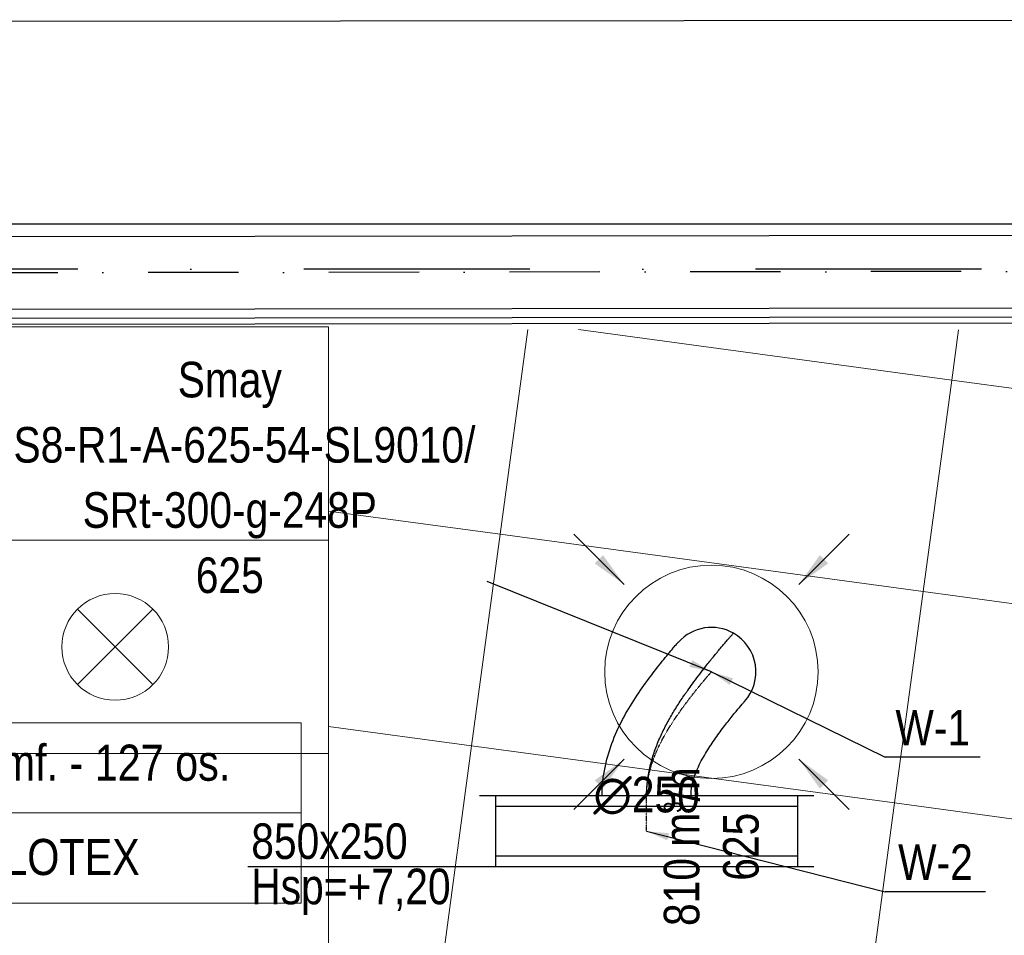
# Model space of a CAD drawing. Header units: millimetres. Extents: x -32221 to 212500, y 31663 to 93766.
# Tile 54 of 256: x 21954 to 24723, y 45884 to 48459. Entities that reach past the tile are written whole.
import ezdxf

# ---------------------------------------------------------------- set-up
doc = ezdxf.new("R2010")
doc.units = ezdxf.units.MM
doc.linetypes.add('DASHDOT', pattern=[1, 0.5, -0.25, 0, -0.25])
doc.linetypes.add('DASHDOTX2', pattern=[50.8, 25.4, -12.7, 0, -12.7])
doc.layers.get('0').update_dxf_attribs({"color": 251})
for name, color, linetype in [('FLUID-N', 251, 'Continuous'), ('FLUID-W', 251, 'Continuous'), ('FLUID-W-100-ARRGR', 251, 'Continuous'), ('FLUID-W-100-DIM', 251, 'Continuous'), ('FLUID-W-100-INF', 251, 'Continuous'), ('FLUID-W-100-NUM', 251, 'Continuous'), ('FLUID-W-SYM', 251, 'Continuous'), ('osie', 251, 'Continuous'), ('Sciany', 251, 'Continuous')]:
    doc.layers.add(name, color=color, linetype=linetype)
for name, color, linetype, lineweight in [('kasetony', 251, 'Continuous', 5), ('lampy', 251, 'Continuous', 9), ('Opisy', 251, 'Continuous', 13), ('Wywiewniki', 251, 'Continuous', 20)]:
    doc.layers.add(name, color=color, linetype=linetype, lineweight=lineweight)
doc.styles.add('FDBES', font='simplex.shx')
doc.styles.get("Standard").update_dxf_attribs({"font": 'ARIALN.TTF'})
doc.linetypes.add('ZIGZAG', pattern='A,0.0001,-0.2,[131,ltypeshp.shx,S=0.2,R=0,X=-0.2,Y=0],-0.4,[131,ltypeshp.shx,S=0.2,R=180,X=0.2,Y=0],-0.2', length=0.8001)
doc.dimstyles.new('FDBES', dxfattribs={"dimscale": 50, "dimtxt": 4, "dimasz": 2.5, "dimexe": 0.8, "dimexo": 2, "dimgap": 1, "dimtad": 1, "dimdsep": 46, "dimtxsty": 'FDBES', "dimcen": 2.5, "dimclrd": 4, "dimclre": 5, "dimadec": 0, "dimazin": 0, "dimtfac": 1, "dimtmove": 0, "dimatfit": 3, "dimfxl": 1, "dimarcsym": 0})

# ---------------------------------------------------------------- blocks, each defined once
blk = doc.blocks.new('*U296')
at = {"color": 14, "linetype": 'Continuous', "lineweight": -2}
for p, q in [((-100, 470), (-100, -470)), ((100, 470), (100, -470))]:
    blk.add_line(p, q, dxfattribs=at)
at = {"color": 0, "linetype": 'ByBlock', "lineweight": -2}
for p, q in [((100, 425), (-100, 425)), ((-100, -425), (100, -425))]:
    blk.add_line(p, q, dxfattribs=at)
at = {"color": 1, "linetype": 'Continuous', "lineweight": -3}
for p, q in [((-70, 425), (-70, -425)), ((70, 425), (70, -425))]:
    blk.add_line(p, q, dxfattribs=at)
blk = doc.blocks.new('*U282')
at = {"layer": 'FLUID-W-SYM', "color": 2, "linetype": 'DASHDOT', "lineweight": -3}
for q in [(50, 0), (-20, 0)]:
    blk.add_line((-50, 0), q, dxfattribs=at)
blk = doc.blocks.new('*U280')
at = {"color": 0, "linetype": 'ByBlock', "lineweight": -2}
blk.add_circle((0, 0), 0.05, dxfattribs=at)
blk = doc.blocks.new('*U265')
at = {"color": 14, "linetype": 'Continuous', "lineweight": -2, "extrusion": (-1, -1.38757e-16, -2.62664e-16)}
blk.add_ellipse((0, 0), major_axis=(0, 108.6, 61.8), ratio=1, start_param=0, end_param=1.356013, dxfattribs=at)
at = {"color": 14, "linetype": 'Continuous', "lineweight": -2, "extrusion": (-1, -8.21224e-17, -9.23649e-17)}
blk.add_ellipse((0, 0), major_axis=(0, -83.6, 93), ratio=1, start_param=0, end_param=1.785756, dxfattribs=at)
at = {"color": 20, "linetype": 'ZIGZAG', "lineweight": -2, "ltscale": 50}
for points, knots in [([(0, -348.4, -182.4), (0, -345.1, -182.4), (0, -338.5, -182.3), (0, -325.2, -181.8), (0, -315.4, -180.9), (0, -302.3, -179.4), (0, -295.8, -178.4), (0, -282.8, -176.2), (0, -270, -173.6), (0, -257.3, -170.4), (0, -244.7, -166.9), (0, -232.2, -163.1), (0, -213.9, -156.7), (0, -195.8, -149.5), (0, -178.1, -141.7), (0, -166.5, -136.1), (0, -149.3, -127.5), (0, -126.9, -115.3), (0, -94.5, -95.6), (0, -73.8, -81.8), (0, -62.4, -73.9), (0, -58.6, -71.3), (0, -48.5, -64.2), (0, -32.3, -52.6), (0, -11.6, -37.1), (0, 7.2, -22.6), (0, 23.1, -10), (0, 36.3, 0.5), (0, 48.9, 10.8), (0, 60.8, 20.7), (0, 72, 30), (0, 82.1, 38.7), (0, 89.6, 45.1), (0, 94.8, 49.6), (0, 98.9, 53.2), (0, 102.8, 56.6), (0, 105.8, 59.2), (0, 107.5, 60.8), (0, 108.4, 61.6), (0, 108.6, 61.8), (0, 108.6, 61.8)], [0, 0, 0, 0, 7.844973, 15.689947, 31.379893, 31.379893, 47.06984, 47.06984, 62.759786, 78.449733, 78.449733, 94.13968, 109.829626, 125.519573, 141.209519, 156.899466, 156.899466, 188.279359, 219.659252, 251.039146, 251.039146, 254.961632, 262.806605, 282.419039, 305.953959, 329.488879, 345.178825, 360.868772, 376.558718, 392.248665, 407.938612, 423.628558, 439.318505, 447.163478, 455.008451, 466.775911, 478.543371, 486.388344, 494.233318, 502.078291, 502.078291, 502.078291, 502.078291]), ([(0, -348.4, -307.4), (0, -335.8, -307.3), (0, -310.6, -306.3), (0, -260.8, -298.9), (0, -200.4, -281.7), (0, -133.3, -250.9), (0, -72.2, -214.1), (0, -17.2, -175.3), (0, 23.3, -143.7), (0, 50.8, -121.2), (0, 67.9, -106.7), (0, 77.8, -98.1), (0, 82.5, -93.9), (0, 83.2, -93.2), (0, 83.6, -93)], [0, 0, 0, 0, 37.784031, 75.568063, 151.136125, 226.704188, 302.272251, 377.840314, 453.408376, 491.192408, 528.976439, 566.76047, 585.652486, 604.544502, 604.544502, 604.544502, 604.544502]), ([(0, -348.4, -57.4), (0, -339.4, -57.3), (0, -321.4, -55.7), (0, -287.7, -46.5), (0, -249.8, -29.2), (0, -209.2, -4.6), (0, -172.1, 21.4), (0, -138.5, 47), (0, -109.9, 70.2), (0, -92.5, 85.1), (0, -85.8, 91), (0, -83.8, 92.8), (0, -83.6, 92.9), (0, -83.5, 93)], [0, 0, 0, 0, 27.019632, 54.039265, 108.078529, 162.117794, 216.157059, 270.196324, 324.235588, 378.274853, 405.294485, 418.804302, 432.314118, 432.314118, 432.314118, 432.314118])]:
    blk.add_open_spline(points, degree=3, knots=knots, dxfattribs=at)
at = {"layer": 'FLUID-W-SYM', "color": 2, "linetype": 'DASHDOT', "lineweight": -3}
blk.add_open_spline([(0, -348.4, -182.4), (0, -263.7, -182.4), (0, -111.8, -100.5), (0, 0), (0, 0)], degree=3, knots=[0, 0, 0, 0, 254.162047, 502.078291, 502.078291, 502.078291, 502.078291], dxfattribs=at)
blk = doc.blocks.new('*U36')
at = {"color": 0, "insert": (-1354.3, 546), "char_height": 100, "width": 1600, "attachment_point": 5, "line_spacing_factor": 1.1}
blk.add_mtext('Smay\\PNS8-R1-A-625-54-SL9010/ SRt-300-g-248P\\P625', dxfattribs=at)
blk.add_mtext('Smay\\PNS8-R1-A-625-54-SL9010/ SRt-300-g-248P\\P625', dxfattribs=at)
blk.add_mtext('Smay\\PNS8-R1-A-625-54-SL9010/ SRt-300-g-248P\\P625', dxfattribs=at)
blk.add_mtext('Smay\\PNS8-R1-A-625-54-SL9010/ SRt-300-g-248P\\P625', dxfattribs=at)
blk.add_mtext('Smay\\PNS8-R1-A-625-54-SL9010/ SRt-300-g-248P\\P625', dxfattribs=at)
blk.add_mtext('Smay\\PNS8-R1-A-625-54-SL9010/ SRt-300-g-248P\\P625', dxfattribs=at)
blk.add_mtext('Smay\\PNS8-R1-A-625-54-SL9010/ SRt-300-g-248P\\P625', dxfattribs=at)
blk.add_mtext('Smay\\PNS8-R1-A-625-54-SL9010/ SRt-300-g-248P\\P625', dxfattribs=at)
blk.add_mtext('Smay\\PNS8-R1-A-625-54-SL9010/ SRt-300-g-248P\\P625', dxfattribs=at)
blk.add_mtext('Smay\\PNS8-R1-A-625-54-SL9010/ SRt-300-g-248P\\P625', dxfattribs=at)
blk.add_mtext('Smay\\PNS8-R1-A-625-54-SL9010/ SRt-300-g-248P\\P625', dxfattribs=at)
blk.add_mtext('Smay\\PNS8-R1-A-625-54-SL9010/ SRt-300-g-248P\\P625', dxfattribs=at)
blk.add_mtext('Smay\\PNS8-R1-A-625-54-SL9010/ SRt-300-g-248P\\P625', dxfattribs=at)
blk.add_mtext('Smay\\PNS8-R1-A-625-54-SL9010/ SRt-300-g-248P\\P625', dxfattribs=at)
blk.add_mtext('Smay\\PNS8-R1-A-625-54-SL9010/ SRt-300-g-248P\\P625', dxfattribs=at)
blk.add_mtext('Smay\\PNS8-R1-A-625-54-SL9010/ SRt-300-g-248P\\P625', dxfattribs=at)
blk.add_mtext('Smay\\PNS8-R1-A-625-54-SL9010/ SRt-300-g-248P\\P625', dxfattribs=at)
blk.add_mtext('Smay\\PNS8-R1-A-625-54-SL9010/ SRt-300-g-248P\\P625', dxfattribs=at)
blk.add_mtext('Smay\\PNS8-R1-A-625-54-SL9010/ SRt-300-g-248P\\P625', dxfattribs=at)
blk.add_mtext('Smay\\PNS8-R1-A-625-54-SL9010/ SRt-300-g-248P\\P625', dxfattribs=at)
at = {"color": 0}
blk.add_leader([(0, 0), (-630.7, 254.3)], dimstyle='FDBES', override={"dimscale": 25, "dimclrd": 0, "dimclre": 0}, dxfattribs=at)
blk.add_leader([(0, 0), (-630.7, 254.3)], dimstyle='FDBES', override={"dimscale": 25, "dimclrd": 0, "dimclre": 0}, dxfattribs=at)
blk.add_leader([(0, 0), (-630.7, 254.3)], dimstyle='FDBES', override={"dimscale": 25, "dimclrd": 0, "dimclre": 0}, dxfattribs=at)
blk.add_leader([(0, 0), (-630.7, 254.3)], dimstyle='FDBES', override={"dimscale": 25, "dimclrd": 0, "dimclre": 0}, dxfattribs=at)
blk.add_leader([(0, 0), (-630.7, 254.3)], dimstyle='FDBES', override={"dimscale": 25, "dimclrd": 0, "dimclre": 0}, dxfattribs=at)
blk.add_leader([(0, 0), (-630.7, 254.3)], dimstyle='FDBES', override={"dimscale": 25, "dimclrd": 0, "dimclre": 0}, dxfattribs=at)
blk.add_leader([(0, 0), (-630.7, 254.3)], dimstyle='FDBES', override={"dimscale": 25, "dimclrd": 0, "dimclre": 0}, dxfattribs=at)
blk.add_leader([(0, 0), (-630.7, 254.3)], dimstyle='FDBES', override={"dimscale": 25, "dimclrd": 0, "dimclre": 0}, dxfattribs=at)
blk.add_leader([(0, 0), (-630.7, 254.3)], dimstyle='FDBES', override={"dimscale": 25, "dimclrd": 0, "dimclre": 0}, dxfattribs=at)
blk.add_leader([(0, 0), (-630.7, 254.3)], dimstyle='FDBES', override={"dimscale": 25, "dimclrd": 0, "dimclre": 0}, dxfattribs=at)
blk.add_leader([(0, 0), (-630.7, 254.3)], dimstyle='FDBES', override={"dimscale": 25, "dimclrd": 0, "dimclre": 0}, dxfattribs=at)
blk.add_leader([(0, 0), (-630.7, 254.3)], dimstyle='FDBES', override={"dimscale": 25, "dimclrd": 0, "dimclre": 0}, dxfattribs=at)
blk.add_leader([(0, 0), (-630.7, 254.3)], dimstyle='FDBES', override={"dimscale": 25, "dimclrd": 0, "dimclre": 0}, dxfattribs=at)
blk.add_leader([(0, 0), (-630.7, 254.3)], dimstyle='FDBES', override={"dimscale": 25, "dimclrd": 0, "dimclre": 0}, dxfattribs=at)
blk.add_leader([(0, 0), (-630.7, 254.3)], dimstyle='FDBES', override={"dimscale": 25, "dimclrd": 0, "dimclre": 0}, dxfattribs=at)
blk.add_leader([(0, 0), (-630.7, 254.3)], dimstyle='FDBES', override={"dimscale": 25, "dimclrd": 0, "dimclre": 0}, dxfattribs=at)
blk.add_leader([(0, 0), (-630.7, 254.3)], dimstyle='FDBES', override={"dimscale": 25, "dimclrd": 0, "dimclre": 0}, dxfattribs=at)
blk.add_leader([(0, 0), (-630.7, 254.3)], dimstyle='FDBES', override={"dimscale": 25, "dimclrd": 0, "dimclre": 0}, dxfattribs=at)
blk.add_leader([(0, 0), (-630.7, 254.3)], dimstyle='FDBES', override={"dimscale": 25, "dimclrd": 0, "dimclre": 0}, dxfattribs=at)
blk.add_leader([(0, 0), (-630.7, 254.3)], dimstyle='FDBES', override={"dimscale": 25, "dimclrd": 0, "dimclre": 0}, dxfattribs=at)
blk = doc.blocks.new('*U109')
at = {"color": 6}
blk.add_line((755.7, -240.3), (488.6, -240.3), dxfattribs=at)
blk.add_line((755.7, -240.3), (488.6, -240.3), dxfattribs=at)
blk.add_line((755.7, -240.3), (488.6, -240.3), dxfattribs=at)
blk.add_line((755.7, -240.3), (488.6, -240.3), dxfattribs=at)
blk.add_line((755.7, -240.3), (488.6, -240.3), dxfattribs=at)
blk.add_line((755.7, -240.3), (488.6, -240.3), dxfattribs=at)
blk.add_line((755.7, -240.3), (488.6, -240.3), dxfattribs=at)
blk.add_line((755.7, -240.3), (488.6, -240.3), dxfattribs=at)
blk.add_line((755.7, -240.3), (488.6, -240.3), dxfattribs=at)
blk.add_line((755.7, -240.3), (488.6, -240.3), dxfattribs=at)
blk.add_line((755.7, -240.3), (488.6, -240.3), dxfattribs=at)
blk.add_line((755.7, -240.3), (488.6, -240.3), dxfattribs=at)
blk.add_line((755.7, -240.3), (488.6, -240.3), dxfattribs=at)
blk.add_line((755.7, -240.3), (488.6, -240.3), dxfattribs=at)
blk.add_line((755.7, -240.3), (488.6, -240.3), dxfattribs=at)
blk.add_line((755.7, -240.3), (488.6, -240.3), dxfattribs=at)
blk.add_line((755.7, -240.3), (488.6, -240.3), dxfattribs=at)
blk.add_line((755.7, -240.3), (488.6, -240.3), dxfattribs=at)
blk.add_line((755.7, -240.3), (488.6, -240.3), dxfattribs=at)
blk.add_line((755.7, -240.3), (488.6, -240.3), dxfattribs=at)
at = {"color": 0, "insert": (622.2, -240.3), "char_height": 100, "attachment_point": 5}
blk.add_mtext('W-1\\P ', dxfattribs=at)
blk.add_mtext('W-1\\P ', dxfattribs=at)
blk.add_mtext('W-1\\P ', dxfattribs=at)
blk.add_mtext('W-1\\P ', dxfattribs=at)
blk.add_mtext('W-1\\P ', dxfattribs=at)
blk.add_mtext('W-1\\P ', dxfattribs=at)
blk.add_mtext('W-1\\P ', dxfattribs=at)
blk.add_mtext('W-1\\P ', dxfattribs=at)
blk.add_mtext('W-1\\P ', dxfattribs=at)
blk.add_mtext('W-1\\P ', dxfattribs=at)
blk.add_mtext('W-1\\P ', dxfattribs=at)
blk.add_mtext('W-1\\P ', dxfattribs=at)
blk.add_mtext('W-1\\P ', dxfattribs=at)
blk.add_mtext('W-1\\P ', dxfattribs=at)
blk.add_mtext('W-1\\P ', dxfattribs=at)
blk.add_mtext('W-1\\P ', dxfattribs=at)
blk.add_mtext('W-1\\P ', dxfattribs=at)
blk.add_mtext('W-1\\P ', dxfattribs=at)
blk.add_mtext('W-1\\P ', dxfattribs=at)
blk.add_mtext('W-1\\P ', dxfattribs=at)
blk.add_leader([(0, 0), (488.6, -240.3)], dimstyle='FDBES', override={"dimscale": 25, "dimclrd": 256, "dimclre": 256})
blk.add_leader([(0, 0), (488.6, -240.3)], dimstyle='FDBES', override={"dimscale": 25, "dimclrd": 256, "dimclre": 256})
blk.add_leader([(0, 0), (488.6, -240.3)], dimstyle='FDBES', override={"dimscale": 25, "dimclrd": 256, "dimclre": 256})
blk.add_leader([(0, 0), (488.6, -240.3)], dimstyle='FDBES', override={"dimscale": 25, "dimclrd": 256, "dimclre": 256})
blk.add_leader([(0, 0), (488.6, -240.3)], dimstyle='FDBES', override={"dimscale": 25, "dimclrd": 256, "dimclre": 256})
blk.add_leader([(0, 0), (488.6, -240.3)], dimstyle='FDBES', override={"dimscale": 25, "dimclrd": 256, "dimclre": 256})
blk.add_leader([(0, 0), (488.6, -240.3)], dimstyle='FDBES', override={"dimscale": 25, "dimclrd": 256, "dimclre": 256})
blk.add_leader([(0, 0), (488.6, -240.3)], dimstyle='FDBES', override={"dimscale": 25, "dimclrd": 256, "dimclre": 256})
blk.add_leader([(0, 0), (488.6, -240.3)], dimstyle='FDBES', override={"dimscale": 25, "dimclrd": 256, "dimclre": 256})
blk.add_leader([(0, 0), (488.6, -240.3)], dimstyle='FDBES', override={"dimscale": 25, "dimclrd": 256, "dimclre": 256})
blk.add_leader([(0, 0), (488.6, -240.3)], dimstyle='FDBES', override={"dimscale": 25, "dimclrd": 256, "dimclre": 256})
blk.add_leader([(0, 0), (488.6, -240.3)], dimstyle='FDBES', override={"dimscale": 25, "dimclrd": 256, "dimclre": 256})
blk.add_leader([(0, 0), (488.6, -240.3)], dimstyle='FDBES', override={"dimscale": 25, "dimclrd": 256, "dimclre": 256})
blk.add_leader([(0, 0), (488.6, -240.3)], dimstyle='FDBES', override={"dimscale": 25, "dimclrd": 256, "dimclre": 256})
blk.add_leader([(0, 0), (488.6, -240.3)], dimstyle='FDBES', override={"dimscale": 25, "dimclrd": 256, "dimclre": 256})
blk.add_leader([(0, 0), (488.6, -240.3)], dimstyle='FDBES', override={"dimscale": 25, "dimclrd": 256, "dimclre": 256})
blk.add_leader([(0, 0), (488.6, -240.3)], dimstyle='FDBES', override={"dimscale": 25, "dimclrd": 256, "dimclre": 256})
blk.add_leader([(0, 0), (488.6, -240.3)], dimstyle='FDBES', override={"dimscale": 25, "dimclrd": 256, "dimclre": 256})
blk.add_leader([(0, 0), (488.6, -240.3)], dimstyle='FDBES', override={"dimscale": 25, "dimclrd": 256, "dimclre": 256})
blk.add_leader([(0, 0), (488.6, -240.3)], dimstyle='FDBES', override={"dimscale": 25, "dimclrd": 256, "dimclre": 256})
blk = doc.blocks.new('*U118')
at = {"color": 6}
blk.add_line((953.4, -170.2), (671.2, -170.2), dxfattribs=at)
blk.add_line((953.4, -170.2), (671.2, -170.2), dxfattribs=at)
blk.add_line((953.4, -170.2), (671.2, -170.2), dxfattribs=at)
blk.add_line((953.4, -170.2), (671.2, -170.2), dxfattribs=at)
blk.add_line((953.4, -170.2), (671.2, -170.2), dxfattribs=at)
blk.add_line((953.4, -170.2), (671.2, -170.2), dxfattribs=at)
blk.add_line((953.4, -170.2), (671.2, -170.2), dxfattribs=at)
blk.add_line((953.4, -170.2), (671.2, -170.2), dxfattribs=at)
blk.add_line((953.4, -170.2), (671.2, -170.2), dxfattribs=at)
blk.add_line((953.4, -170.2), (671.2, -170.2), dxfattribs=at)
blk.add_line((953.4, -170.2), (671.2, -170.2), dxfattribs=at)
blk.add_line((953.4, -170.2), (671.2, -170.2), dxfattribs=at)
blk.add_line((953.4, -170.2), (671.2, -170.2), dxfattribs=at)
blk.add_line((953.4, -170.2), (671.2, -170.2), dxfattribs=at)
blk.add_line((953.4, -170.2), (671.2, -170.2), dxfattribs=at)
blk.add_line((953.4, -170.2), (671.2, -170.2), dxfattribs=at)
blk.add_line((953.4, -170.2), (671.2, -170.2), dxfattribs=at)
blk.add_line((953.4, -170.2), (671.2, -170.2), dxfattribs=at)
blk.add_line((953.4, -170.2), (671.2, -170.2), dxfattribs=at)
blk.add_line((953.4, -170.2), (671.2, -170.2), dxfattribs=at)
at = {"color": 0, "insert": (812.3, -170.2), "char_height": 100, "attachment_point": 5}
blk.add_mtext('W-2\\P ', dxfattribs=at)
blk.add_mtext('W-2\\P ', dxfattribs=at)
blk.add_mtext('W-2\\P ', dxfattribs=at)
blk.add_mtext('W-2\\P ', dxfattribs=at)
blk.add_mtext('W-2\\P ', dxfattribs=at)
blk.add_mtext('W-2\\P ', dxfattribs=at)
blk.add_mtext('W-2\\P ', dxfattribs=at)
blk.add_mtext('W-2\\P ', dxfattribs=at)
blk.add_mtext('W-2\\P ', dxfattribs=at)
blk.add_mtext('W-2\\P ', dxfattribs=at)
blk.add_mtext('W-2\\P ', dxfattribs=at)
blk.add_mtext('W-2\\P ', dxfattribs=at)
blk.add_mtext('W-2\\P ', dxfattribs=at)
blk.add_mtext('W-2\\P ', dxfattribs=at)
blk.add_mtext('W-2\\P ', dxfattribs=at)
blk.add_mtext('W-2\\P ', dxfattribs=at)
blk.add_mtext('W-2\\P ', dxfattribs=at)
blk.add_mtext('W-2\\P ', dxfattribs=at)
blk.add_mtext('W-2\\P ', dxfattribs=at)
blk.add_mtext('W-2\\P ', dxfattribs=at)
blk.add_leader([(0, 0), (671.2, -170.2)], dimstyle='FDBES', override={"dimscale": 25, "dimclrd": 256, "dimclre": 256})
blk.add_leader([(0, 0), (671.2, -170.2)], dimstyle='FDBES', override={"dimscale": 25, "dimclrd": 256, "dimclre": 256})
blk.add_leader([(0, 0), (671.2, -170.2)], dimstyle='FDBES', override={"dimscale": 25, "dimclrd": 256, "dimclre": 256})
blk.add_leader([(0, 0), (671.2, -170.2)], dimstyle='FDBES', override={"dimscale": 25, "dimclrd": 256, "dimclre": 256})
blk.add_leader([(0, 0), (671.2, -170.2)], dimstyle='FDBES', override={"dimscale": 25, "dimclrd": 256, "dimclre": 256})
blk.add_leader([(0, 0), (671.2, -170.2)], dimstyle='FDBES', override={"dimscale": 25, "dimclrd": 256, "dimclre": 256})
blk.add_leader([(0, 0), (671.2, -170.2)], dimstyle='FDBES', override={"dimscale": 25, "dimclrd": 256, "dimclre": 256})
blk.add_leader([(0, 0), (671.2, -170.2)], dimstyle='FDBES', override={"dimscale": 25, "dimclrd": 256, "dimclre": 256})
blk.add_leader([(0, 0), (671.2, -170.2)], dimstyle='FDBES', override={"dimscale": 25, "dimclrd": 256, "dimclre": 256})
blk.add_leader([(0, 0), (671.2, -170.2)], dimstyle='FDBES', override={"dimscale": 25, "dimclrd": 256, "dimclre": 256})
blk.add_leader([(0, 0), (671.2, -170.2)], dimstyle='FDBES', override={"dimscale": 25, "dimclrd": 256, "dimclre": 256})
blk.add_leader([(0, 0), (671.2, -170.2)], dimstyle='FDBES', override={"dimscale": 25, "dimclrd": 256, "dimclre": 256})
blk.add_leader([(0, 0), (671.2, -170.2)], dimstyle='FDBES', override={"dimscale": 25, "dimclrd": 256, "dimclre": 256})
blk.add_leader([(0, 0), (671.2, -170.2)], dimstyle='FDBES', override={"dimscale": 25, "dimclrd": 256, "dimclre": 256})
blk.add_leader([(0, 0), (671.2, -170.2)], dimstyle='FDBES', override={"dimscale": 25, "dimclrd": 256, "dimclre": 256})
blk.add_leader([(0, 0), (671.2, -170.2)], dimstyle='FDBES', override={"dimscale": 25, "dimclrd": 256, "dimclre": 256})
blk.add_leader([(0, 0), (671.2, -170.2)], dimstyle='FDBES', override={"dimscale": 25, "dimclrd": 256, "dimclre": 256})
blk.add_leader([(0, 0), (671.2, -170.2)], dimstyle='FDBES', override={"dimscale": 25, "dimclrd": 256, "dimclre": 256})
blk.add_leader([(0, 0), (671.2, -170.2)], dimstyle='FDBES', override={"dimscale": 25, "dimclrd": 256, "dimclre": 256})
blk.add_leader([(0, 0), (671.2, -170.2)], dimstyle='FDBES', override={"dimscale": 25, "dimclrd": 256, "dimclre": 256})
blk = doc.blocks.new('*U346')
at = {"color": 0}
blk.add_leader([(0, 0), (-141.4, -141.4)], dimstyle='FDBES', override={"dimscale": 40, "dimclrd": 0}, dxfattribs=at)
blk = doc.blocks.new('*U347')
at = {"color": 0}
blk.add_leader([(0, 0), (141.4, -141.4)], dimstyle='FDBES', override={"dimscale": 40, "dimclrd": 0}, dxfattribs=at)
blk = doc.blocks.new('*U348')
at = {"color": 0}
blk.add_leader([(0, 0), (-141.4, 141.4)], dimstyle='FDBES', override={"dimscale": 40, "dimclrd": 0}, dxfattribs=at)
blk = doc.blocks.new('*U349')
at = {"color": 0}
blk.add_leader([(0, 0), (141.4, 141.4)], dimstyle='FDBES', override={"dimscale": 40, "dimclrd": 0}, dxfattribs=at)

msp = doc.modelspace()

# ---------------------------------------------------------------- linework, layer by layer
msp.add_line((16207.625, 47884.762), (25489.956, 47884.762))
at = {"layer": 'FLUID-N'}
msp.add_line((23291.977, 46076.422, 7327.5), (22595.824, 46076.422, 7327.5), dxfattribs=at)
at = {"layer": 'kasetony'}
for p, q in [((22822.937, 47594.948), (21622.937, 47594.948)), ((22822.937, 46994.948), (22822.937, 47594.948)), ((23305.582, 47011.642), (23383.491, 47587.515)), ((23383.491, 47587.515), (23305.582, 47011.642)), ((23305.582, 47011.642), (23383.491, 47587.515)), ((23383.491, 47587.515), (23305.582, 47011.642)), ((24575.189, 47445.344), (23525.409, 47587.368)), ((23525.409, 47587.368), (24575.189, 47445.344)), ((24575.189, 47445.344), (23525.409, 47587.368)), ((24575.189, 47445.344), (24594.253, 47586.259)), ((24575.189, 47445.344), (24594.253, 47586.259)), ((24594.253, 47586.259), (24575.189, 47445.344)), ((24494.748, 46850.761), (24575.189, 47445.344)), ((24494.748, 46850.761), (24575.189, 47445.344)), ((24575.189, 47445.344), (24494.748, 46850.761)), ((25764.356, 47284.463), (24575.189, 47445.344)), ((24575.189, 47445.344), (25764.356, 47284.463)), ((25764.356, 47284.463), (24575.189, 47445.344)), ((23305.582, 47011.642), (22822.937, 47076.939)), ((23225.141, 46417.059), (23305.582, 47011.642)), ((23305.582, 47011.642), (23225.141, 46417.059)), ((23305.582, 47011.642), (24494.748, 46850.761)), ((24494.748, 46850.761), (23305.582, 47011.642)), ((21622.937, 46994.948), (22822.937, 46994.948)), ((22822.937, 46994.948), (21622.937, 46994.948)), ((22822.937, 46394.948), (22822.937, 46994.948)), ((24414.308, 46256.178), (24494.748, 46850.761)), ((24414.308, 46256.178), (24494.748, 46850.761)), ((24494.748, 46850.761), (24414.308, 46256.178)), ((24494.748, 46850.761), (25683.915, 46689.879)), ((25683.915, 46689.879), (24494.748, 46850.761)), ((23225.141, 46417.059), (22822.937, 46471.473)), ((23144.7, 45822.476), (23225.141, 46417.059)), ((23225.141, 46417.059), (23144.7, 45822.476)), ((24414.308, 46256.178), (23225.141, 46417.059)), ((23225.141, 46417.059), (24414.308, 46256.178)), ((24414.308, 46256.178), (23225.141, 46417.059)), ((21622.937, 46394.948), (22822.937, 46394.948)), ((22822.937, 46394.948), (21622.937, 46394.948)), ((22822.937, 45794.948), (22822.937, 46394.948)), ((24333.867, 45661.594), (24414.308, 46256.178)), ((24333.867, 45661.594), (24414.308, 46256.178)), ((24414.308, 46256.178), (24333.867, 45661.594)), ((25603.474, 46095.296), (24414.308, 46256.178)), ((24414.308, 46256.178), (25603.474, 46095.296)), ((25603.474, 46095.296), (24414.308, 46256.178))]:
    msp.add_line(p, q, dxfattribs=at)
at = {"layer": 'lampy'}
for p, q in [((22116.871, 46801.014), (22329.003, 46588.882)), ((22329.003, 46801.014), (22116.871, 46588.882))]:
    msp.add_line(p, q, dxfattribs=at)
msp.add_circle((22222.937, 46694.948), 150, dxfattribs=at)
at = {"layer": 'Opisy'}
msp.add_line((21099.868, 46228.056), (22745.908, 46228.056), dxfattribs=at)
msp.add_lwpolyline([(21099.868, 46481.648), (22745.908, 46481.648), (22745.908, 45974.463), (21099.868, 45974.463)], close=True, dxfattribs=at)
at = {"layer": 'osie', "linetype": 'DASHDOTX2', "ltscale": 25}
msp.add_line((29738.966, 47757.439), (13854.161, 47757.439), dxfattribs=at)
at = {"layer": 'Sciany'}
for p, q in [((16207.625, 48446.833), (25489.218, 48458.634)), ((16181.465, 47841.955), (25515.554, 47853.823)), ((16181.725, 47637.492), (25720.277, 47649.62)), ((16206.627, 47611.966), (25720.309, 47624.062)), ((16222.937, 47594.948), (25720.331, 47607.023))]:
    msp.add_line(p, q, dxfattribs=at)
at = {"layer": 'Sciany', "linetype": 'DASHDOTX2', "ltscale": 10}
msp.add_line((25617.915, 47751.721), (16079.301, 47739.724), dxfattribs=at)
at = {"layer": 'Wywiewniki'}
msp.add_circle((23899.424, 46624.833), 300, dxfattribs=at)

# ---------------------------------------------------------------- block references
at = {"layer": 'FLUID-W', "color": 1, "linetype": 'Continuous', "extrusion": (1, 0, -1.83697e-16), "rotation": 270}
msp.add_blockref('*U265', (46624.833, 7063, 23899.424), dxfattribs=at)
at = {"layer": 'FLUID-W', "color": 1, "linetype": 'Continuous'}
for name, p, rotation in [('*U296', (23716.977, 46176.422, 7327.5), 270), ('*U282', (23716.977, 46226.422, 7327.5), 90), ('*U280', (23716.977, 46176.422, 7327.5), 270)]:
    msp.add_blockref(name, p, dxfattribs=dict(at, rotation=rotation))
at = {"layer": 'FLUID-W-100-ARRGR', "rotation": 89.99999999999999}
for name, p in [('*U349', (23653.713, 46870.543, 6603)), ('*U347', (24145.134, 46870.543, 6603)), ('*U348', (23653.713, 46379.122, 6603)), ('*U346', (24145.134, 46379.122, 6603))]:
    msp.add_blockref(name, p, dxfattribs=at)
at = {"layer": 'FLUID-W-100-INF', "linetype": 'ByBlock'}
msp.add_blockref('*U36', (23899.424, 46624.833, 6623), dxfattribs=at)
at = {"layer": 'FLUID-W-100-NUM', "linetype": 'ByBlock'}
for name, p in [('*U109', (23899.424, 46624.833, 6623)), ('*U118', (23716.977, 46176.422, 7327.5))]:
    msp.add_blockref(name, p, dxfattribs=at)

# ---------------------------------------------------------------- texts
at = {"layer": 'FLUID-N', "char_height": 100, "width": 565.80197, "attachment_point": 1}
for s, insert in [('850x250', (22605.613, 46198.579)), ('Hsp=+7,20', (22605.613, 46071.322))]:
    msp.add_mtext(s, dxfattribs=dict(at, insert=insert))
at = {"layer": 'FLUID-W-100-ARRGR', "color": 0, "insert": (23899.424, 46133.041, 6603), "char_height": 100, "attachment_point": 5, "rotation": 90}
msp.add_mtext('810 m{\\A2;\\H0.5x;3}/h\\P625', dxfattribs=at)
at = {"layer": 'FLUID-W-100-DIM', "color": 0, "insert": (23716.977, 46276.422, 7402), "char_height": 100, "attachment_point": 5}
msp.add_mtext('∅250\\P', dxfattribs=at)
at = {"layer": 'Opisy'}
for s, height, p in [('sala amf. - 127 os.', 101.39941, (21590.891, 46318.66)), ('FLOTEX', 101.3994, (21840.1, 46053.461))]:
    msp.add_text(s, height=height, dxfattribs=at).set_placement(p)

doc.saveas('drawing.dxf')
